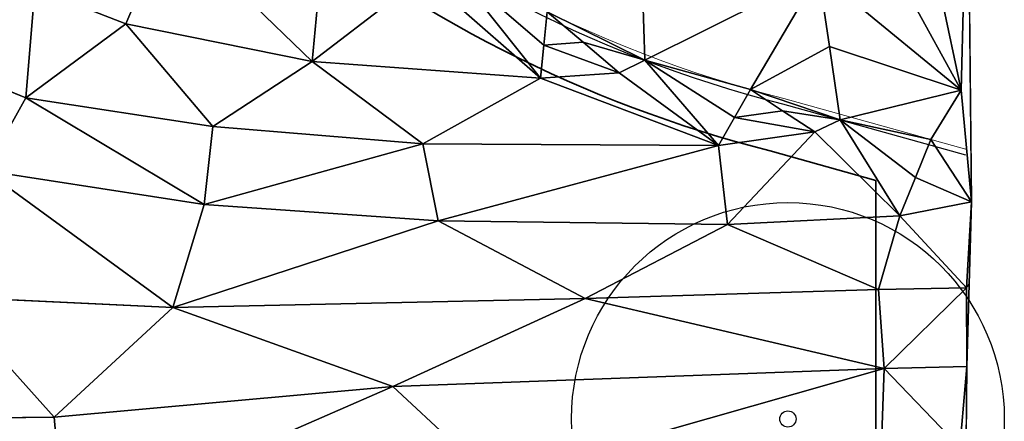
# Model space of a CAD drawing. Header units: feet. Extents: x 45583 to 45902, y 131989 to 132204.
# Tile 9 of 11: x 45809 to 45900, y 132096 to 132133. Entities that reach past the tile are written whole.
import ezdxf

# ---------------------------------------------------------------- set-up
doc = ezdxf.new("R2010")
doc.units = ezdxf.units.FT
doc.header["$MEASUREMENT"] = 0
for name, color, linetype, lineweight in [('C-Prop-E', 194, 'Continuous', 35), ('C-Road-Hscp-E', 224, 'Continuous', 18), ('C-Topo-Majr-E', 34, 'Continuous', 35), ('C-Topo-Minr-E', 94, 'Continuous', 25), ('L-Hscp-Bcrb-E', 134, 'Continuous', 25), ('L-Plnt-Tree-E', 65, 'Continuous', 25)]:
    doc.layers.add(name, color=color, linetype=linetype, lineweight=lineweight)
doc.layers.add('C-TINN', color=182, linetype='Continuous')
doc.layers.add('C-TINN-BNDY', color=110, linetype='Continuous')

# ---------------------------------------------------------------- blocks, each defined once
blk = doc.blocks.new('tree_large')
for radius in [20, 0.75]:
    blk.add_circle((0, 0), radius)

msp = doc.modelspace()

# ---------------------------------------------------------------- linework, layer by layer
at = {"layer": 'C-Prop-E'}
for points in [[(45872.513, 132122.653), (45872.779, 132122.579)], [(45878.218, 132121.062), (45888, 132118.333)], [(45888, 132000), (45888, 132118.333)]]:
    msp.add_lwpolyline(points, dxfattribs=at)
msp.add_arc((45907.235, 132235.589), 118.146, 204.81745, 255.78265, dxfattribs=at)
at = {"layer": 'C-Road-Hscp-E'}
msp.add_lwpolyline([(45879.504, 132125.894), (45896.406, 132121.179)], dxfattribs=at)
msp.add_arc((45907.235, 132235.589), 113.146, 201.04616, 255.81258, dxfattribs=at)
at = {"layer": 'C-TINN', "linetype": 'Continuous'}
for p, q in [((45896.475, 132152.282, 937), (45895.9, 132126.677, 937)), ((45895.9, 132126.677, 937), (45896.475, 132152.282, 937)), ((45896.831, 132116.344, 937), (45896.475, 132152.282, 937)), ((45895.9, 132126.677, 937), (45891.314, 132148.035, 938)), ((45891.314, 132148.035, 938), (45895.9, 132126.677, 937)), ((45818.672, 132132.784, 939), (45822.648, 132142.165, 940)), ((45822.648, 132142.165, 940), (45818.672, 132132.784, 939)), ((45835.892, 132129.317, 939), (45822.648, 132142.165, 940)), ((45822.648, 132142.165, 940), (45835.892, 132129.317, 939)), ((45887.021, 132142.744, 937.952), (45895.9, 132126.677, 937)), ((45895.9, 132126.677, 937), (45887.021, 132142.744, 937.952)), ((45835.892, 132129.317, 939), (45836.703, 132138.062, 940)), ((45836.703, 132138.062, 940), (45835.892, 132129.317, 939)), ((45857.315, 132130.831, 939.024), (45848.779, 132138.13, 940)), ((45848.779, 132138.13, 940), (45857.004, 132127.764, 939)), ((45857.004, 132127.764, 939), (45848.779, 132138.13, 940)), ((45848.779, 132138.13, 940), (45857.315, 132130.831, 939.024)), ((45835.892, 132129.317, 939), (45846.199, 132137.226, 940)), ((45846.199, 132137.226, 940), (45835.892, 132129.317, 939)), ((45857.004, 132127.764, 939), (45846.199, 132137.226, 940)), ((45846.199, 132137.226, 940), (45857.004, 132127.764, 939)), ((45866.638, 132129.442, 939), (45882.728, 132137.453, 938)), ((45882.728, 132137.453, 938), (45866.638, 132129.442, 939)), ((45876.404, 132126.725, 938), (45882.728, 132137.453, 938)), ((45882.728, 132137.453, 938), (45876.404, 132126.725, 938)), ((45895.9, 132126.677, 937), (45882.728, 132137.453, 938)), ((45882.728, 132137.453, 938), (45883.715, 132130.689, 937.912)), ((45882.728, 132137.453, 938), (45895.9, 132126.677, 937)), ((45883.715, 132130.689, 937.912), (45882.728, 132137.453, 938)), ((45810.273, 132136.08, 939), (45809.445, 132125.969, 938)), ((45809.445, 132125.969, 938), (45810.273, 132136.08, 939)), ((45810.273, 132136.08, 939), (45818.672, 132132.784, 939)), ((45818.672, 132132.784, 939), (45810.273, 132136.08, 939)), ((45866.638, 132129.442, 939), (45866.445, 132136.28, 938.944)), ((45866.445, 132136.28, 938.944), (45866.638, 132129.442, 939)), ((45857.315, 132130.831, 939.024), (45857.625, 132133.899, 939)), ((45857.625, 132133.899, 939), (45857.315, 132130.831, 939.024)), ((45866.638, 132129.442, 939), (45857.625, 132133.899, 939)), ((45857.625, 132133.899, 939), (45860.947, 132131.09, 939.015)), ((45857.625, 132133.899, 939), (45866.638, 132129.442, 939)), ((45860.947, 132131.09, 939.015), (45857.625, 132133.899, 939)), ((45809.445, 132125.969, 938), (45818.672, 132132.784, 939)), ((45818.672, 132132.784, 939), (45809.445, 132125.969, 938)), ((45818.672, 132132.784, 939), (45835.892, 132129.317, 939)), ((45818.672, 132132.784, 939), (45826.716, 132123.297, 938)), ((45835.892, 132129.317, 939), (45818.672, 132132.784, 939)), ((45826.716, 132123.297, 938), (45818.672, 132132.784, 939)), ((45857.004, 132127.764, 939), (45857.315, 132130.831, 939.024)), ((45857.315, 132130.831, 939.024), (45857.004, 132127.764, 939)), ((45860.947, 132131.09, 939.015), (45857.315, 132130.831, 939.024)), ((45857.315, 132130.831, 939.024), (45860.947, 132131.09, 939.015)), ((45864.268, 132128.282, 939), (45857.315, 132130.831, 939.024)), ((45857.315, 132130.831, 939.024), (45864.268, 132128.282, 939)), ((45864.268, 132128.282, 939), (45860.947, 132131.09, 939.015)), ((45860.947, 132131.09, 939.015), (45864.268, 132128.282, 939)), ((45866.638, 132129.442, 939), (45860.947, 132131.09, 939.015)), ((45860.947, 132131.09, 939.015), (45866.638, 132129.442, 939)), ((45883.715, 132130.689, 937.912), (45876.404, 132126.725, 938)), ((45876.404, 132126.725, 938), (45883.715, 132130.689, 937.912)), ((45884.701, 132123.925, 938), (45883.715, 132130.689, 937.912)), ((45883.715, 132130.689, 937.912), (45884.701, 132123.925, 938)), ((45895.9, 132126.677, 937), (45883.715, 132130.689, 937.912)), ((45883.715, 132130.689, 937.912), (45895.9, 132126.677, 937)), ((45864.268, 132128.282, 939), (45866.638, 132129.442, 939)), ((45866.638, 132129.442, 939), (45864.268, 132128.282, 939)), ((45873.456, 132121.564, 938), (45866.638, 132129.442, 939)), ((45874.93, 132124.144, 938.025), (45866.638, 132129.442, 939)), ((45866.638, 132129.442, 939), (45873.456, 132121.564, 938)), ((45866.638, 132129.442, 939), (45876.404, 132126.725, 938)), ((45876.404, 132126.725, 938), (45866.638, 132129.442, 939)), ((45866.638, 132129.442, 939), (45874.93, 132124.144, 938.025)), ((45801.815, 132129.052, 938), (45809.445, 132125.969, 938)), ((45809.445, 132125.969, 938), (45801.815, 132129.052, 938)), ((45826.716, 132123.297, 938), (45835.892, 132129.317, 939)), ((45835.892, 132129.317, 939), (45826.716, 132123.297, 938)), ((45835.892, 132129.317, 939), (45846.136, 132121.695, 938)), ((45857.004, 132127.764, 939), (45835.892, 132129.317, 939)), ((45846.136, 132121.695, 938), (45835.892, 132129.317, 939)), ((45835.892, 132129.317, 939), (45857.004, 132127.764, 939)), ((45846.136, 132121.695, 938), (45857.004, 132127.764, 939)), ((45857.004, 132127.764, 939), (45846.136, 132121.695, 938)), ((45857.004, 132127.764, 939), (45864.268, 132128.282, 939)), ((45864.268, 132128.282, 939), (45857.004, 132127.764, 939)), ((45857.004, 132127.764, 939), (45873.456, 132121.564, 938)), ((45873.456, 132121.564, 938), (45857.004, 132127.764, 939)), ((45873.456, 132121.564, 938), (45864.268, 132128.282, 939)), ((45864.268, 132128.282, 939), (45873.456, 132121.564, 938)), ((45874.93, 132124.144, 938.025), (45876.404, 132126.725, 938)), ((45876.404, 132126.725, 938), (45874.93, 132124.144, 938.025)), ((45884.701, 132123.925, 938), (45876.404, 132126.725, 938)), ((45876.404, 132126.725, 938), (45879.376, 132124.767, 938.014)), ((45876.404, 132126.725, 938), (45884.701, 132123.925, 938)), ((45879.376, 132124.767, 938.014), (45876.404, 132126.725, 938)), ((45884.701, 132123.925, 938), (45895.9, 132126.677, 937)), ((45895.9, 132126.677, 937), (45884.701, 132123.925, 938)), ((45893.09, 132122.104, 937), (45895.9, 132126.677, 937)), ((45895.9, 132126.677, 937), (45893.09, 132122.104, 937)), ((45896.831, 132116.344, 937), (45895.9, 132126.677, 937)), ((45895.9, 132126.677, 937), (45896.831, 132116.344, 937)), ((45805.675, 132119.244, 937), (45809.445, 132125.969, 938)), ((45809.445, 132125.969, 938), (45805.675, 132119.244, 937)), ((45809.445, 132125.969, 938), (45826.716, 132123.297, 938)), ((45809.445, 132125.969, 938), (45825.914, 132116.11, 937)), ((45826.716, 132123.297, 938), (45809.445, 132125.969, 938)), ((45825.914, 132116.11, 937), (45809.445, 132125.969, 938)), ((45873.456, 132121.564, 938), (45874.93, 132124.144, 938.025)), ((45874.93, 132124.144, 938.025), (45873.456, 132121.564, 938)), ((45879.376, 132124.767, 938.014), (45874.93, 132124.144, 938.025)), ((45874.93, 132124.144, 938.025), (45879.376, 132124.767, 938.014)), ((45882.349, 132122.81, 938), (45874.93, 132124.144, 938.025)), ((45874.93, 132124.144, 938.025), (45882.349, 132122.81, 938)), ((45882.349, 132122.81, 938), (45879.376, 132124.767, 938.014)), ((45879.376, 132124.767, 938.014), (45882.349, 132122.81, 938)), ((45884.701, 132123.925, 938), (45879.376, 132124.767, 938.014)), ((45879.376, 132124.767, 938.014), (45884.701, 132123.925, 938)), ((45825.914, 132116.11, 937), (45826.716, 132123.297, 938)), ((45826.716, 132123.297, 938), (45825.914, 132116.11, 937)), ((45826.716, 132123.297, 938), (45846.136, 132121.695, 938)), ((45846.136, 132121.695, 938), (45826.716, 132123.297, 938)), ((45882.349, 132122.81, 938), (45884.701, 132123.925, 938)), ((45884.701, 132123.925, 938), (45882.349, 132122.81, 938)), ((45890.207, 132115.068, 937), (45884.701, 132123.925, 938)), ((45891.649, 132118.586, 937.058), (45884.701, 132123.925, 938)), ((45884.701, 132123.925, 938), (45890.207, 132115.068, 937)), ((45884.701, 132123.925, 938), (45893.09, 132122.104, 937)), ((45893.09, 132122.104, 937), (45884.701, 132123.925, 938)), ((45884.701, 132123.925, 938), (45891.649, 132118.586, 937.058)), ((45873.456, 132121.564, 938), (45882.349, 132122.81, 938)), ((45882.349, 132122.81, 938), (45873.456, 132121.564, 938)), ((45874.288, 132114.255, 937), (45882.349, 132122.81, 938)), ((45882.349, 132122.81, 938), (45874.288, 132114.255, 937)), ((45882.349, 132122.81, 938), (45890.207, 132115.068, 937)), ((45890.207, 132115.068, 937), (45882.349, 132122.81, 938)), ((45825.914, 132116.11, 937), (45846.136, 132121.695, 938)), ((45846.136, 132121.695, 938), (45825.914, 132116.11, 937)), ((45846.136, 132121.695, 938), (45873.456, 132121.564, 938)), ((45873.456, 132121.564, 938), (45846.136, 132121.695, 938)), ((45846.136, 132121.695, 938), (45847.55, 132114.601, 937)), ((45847.55, 132114.601, 937), (45846.136, 132121.695, 938)), ((45847.55, 132114.601, 937), (45873.456, 132121.564, 938)), ((45873.456, 132121.564, 938), (45847.55, 132114.601, 937)), ((45873.456, 132121.564, 938), (45874.288, 132114.255, 937)), ((45874.288, 132114.255, 937), (45873.456, 132121.564, 938)), ((45891.649, 132118.586, 937.058), (45893.09, 132122.104, 937)), ((45893.09, 132122.104, 937), (45891.649, 132118.586, 937.058)), ((45896.831, 132116.344, 937), (45893.09, 132122.104, 937)), ((45893.09, 132122.104, 937), (45896.831, 132116.344, 937)), ((45805.675, 132119.244, 937), (45825.914, 132116.11, 937)), ((45805.675, 132119.244, 937), (45823.026, 132106.586, 936)), ((45825.914, 132116.11, 937), (45805.675, 132119.244, 937)), ((45823.026, 132106.586, 936), (45805.675, 132119.244, 937)), ((45890.207, 132115.068, 937), (45891.649, 132118.586, 937.058)), ((45891.649, 132118.586, 937.058), (45890.207, 132115.068, 937)), ((45896.831, 132116.344, 937), (45891.649, 132118.586, 937.058)), ((45891.649, 132118.586, 937.058), (45896.831, 132116.344, 937)), ((45823.026, 132106.586, 936), (45825.914, 132116.11, 937)), ((45825.914, 132116.11, 937), (45823.026, 132106.586, 936)), ((45825.914, 132116.11, 937), (45847.55, 132114.601, 937)), ((45847.55, 132114.601, 937), (45825.914, 132116.11, 937)), ((45890.207, 132115.068, 937), (45896.831, 132116.344, 937)), ((45896.831, 132116.344, 937), (45890.207, 132115.068, 937)), ((45896.831, 132116.344, 937), (45896.393, 132108.415, 936)), ((45896.393, 132108.415, 936), (45896.831, 132116.344, 937)), ((45896.42, 132101.121, 935), (45896.831, 132116.344, 937)), ((45874.288, 132114.255, 937), (45890.207, 132115.068, 937)), ((45890.207, 132115.068, 937), (45874.288, 132114.255, 937)), ((45888.244, 132108.249, 936), (45890.207, 132115.068, 937)), ((45890.207, 132115.068, 937), (45888.244, 132108.249, 936)), ((45890.207, 132115.068, 937), (45896.393, 132108.415, 936)), ((45896.393, 132108.415, 936), (45890.207, 132115.068, 937)), ((45823.026, 132106.586, 936), (45847.55, 132114.601, 937)), ((45847.55, 132114.601, 937), (45823.026, 132106.586, 936)), ((45847.55, 132114.601, 937), (45874.288, 132114.255, 937)), ((45861.137, 132107.419, 936), (45847.55, 132114.601, 937)), ((45847.55, 132114.601, 937), (45861.137, 132107.419, 936)), ((45874.288, 132114.255, 937), (45847.55, 132114.601, 937)), ((45861.137, 132107.419, 936), (45874.288, 132114.255, 937)), ((45874.288, 132114.255, 937), (45861.137, 132107.419, 936)), ((45888.244, 132108.249, 936), (45874.288, 132114.255, 937)), ((45874.288, 132114.255, 937), (45888.244, 132108.249, 936)), ((45812.059, 132096.453, 935), (45802.055, 132107.575, 936)), ((45823.026, 132106.586, 936), (45802.055, 132107.575, 936)), ((45802.055, 132107.575, 936), (45812.059, 132096.453, 935)), ((45802.055, 132107.575, 936), (45823.026, 132106.586, 936)), ((45888.244, 132108.249, 936), (45861.137, 132107.419, 936)), ((45861.137, 132107.419, 936), (45888.244, 132108.249, 936)), ((45896.393, 132108.415, 936), (45888.244, 132108.249, 936)), ((45888.244, 132108.249, 936), (45896.393, 132108.415, 936)), ((45888.77, 132100.955, 935), (45888.244, 132108.249, 936)), ((45888.244, 132108.249, 936), (45888.77, 132100.955, 935)), ((45896.393, 132108.415, 936), (45888.77, 132100.955, 935)), ((45888.77, 132100.955, 935), (45896.393, 132108.415, 936)), ((45896.42, 132101.121, 935), (45896.393, 132108.415, 936)), ((45896.393, 132108.415, 936), (45896.42, 132101.121, 935)), ((45861.137, 132107.419, 936), (45823.026, 132106.586, 936)), ((45823.026, 132106.586, 936), (45861.137, 132107.419, 936)), ((45861.137, 132107.419, 936), (45843.352, 132099.28, 935)), ((45843.352, 132099.28, 935), (45861.137, 132107.419, 936)), ((45861.137, 132107.419, 936), (45888.77, 132100.955, 935)), ((45888.77, 132100.955, 935), (45861.137, 132107.419, 936)), ((45823.026, 132106.586, 936), (45812.059, 132096.453, 935)), ((45812.059, 132096.453, 935), (45823.026, 132106.586, 936)), ((45823.026, 132106.586, 936), (45843.352, 132099.28, 935)), ((45843.352, 132099.28, 935), (45823.026, 132106.586, 936)), ((45888.77, 132100.955, 935), (45843.352, 132099.28, 935)), ((45843.352, 132099.28, 935), (45888.77, 132100.955, 935)), ((45888.77, 132100.955, 935), (45852.614, 132090.68, 934)), ((45852.614, 132090.68, 934), (45888.77, 132100.955, 935)), ((45888.77, 132100.955, 935), (45888.501, 132093.164, 934)), ((45888.501, 132093.164, 934), (45888.77, 132100.955, 935)), ((45896.42, 132101.121, 935), (45888.77, 132100.955, 935)), ((45888.77, 132100.955, 935), (45896.42, 132101.121, 935)), ((45888.77, 132100.955, 935), (45895.77, 132093.659, 934)), ((45895.77, 132093.659, 934), (45888.77, 132100.955, 935)), ((45896.42, 132101.121, 935), (45895.77, 132093.659, 934)), ((45895.77, 132093.659, 934), (45896.42, 132101.121, 935)), ((45896.278, 132088.095, 933), (45896.42, 132101.121, 935)), ((45843.352, 132099.28, 935), (45812.059, 132096.453, 935)), ((45812.059, 132096.453, 935), (45843.352, 132099.28, 935)), ((45843.352, 132099.28, 935), (45812.943, 132086.054, 934)), ((45812.943, 132086.054, 934), (45843.352, 132099.28, 935)), ((45843.352, 132099.28, 935), (45852.614, 132090.68, 934)), ((45852.614, 132090.68, 934), (45843.352, 132099.28, 935)), ((45812.059, 132096.453, 935), (45797.411, 132096.287, 935)), ((45797.411, 132096.287, 935), (45812.059, 132096.453, 935)), ((45812.059, 132096.453, 935), (45812.943, 132086.054, 934)), ((45812.943, 132086.054, 934), (45812.059, 132096.453, 935))]:
    msp.add_line(p, q, dxfattribs=at)
at = {"layer": 'C-TINN-BNDY', "linetype": 'Continuous'}
msp.add_polyline3d([(45732.203, 132194.916, 933), (45782.659, 132195.018, 937), (45788.298, 132195.025, 938), (45794.364, 132195.14, 939), (45810.83, 132195.199, 940), (45839.749, 132195.558, 940), (45845.602, 132195.185, 941), (45853.818, 132194.768, 942), (45870.342, 132194.672, 944), (45877.163, 132195.055, 945), (45889.845, 132195.055, 946), (45896.858, 132192.753, 946), (45897.338, 132179.705, 943), (45896.581, 132158.908, 938), (45896.475, 132152.282, 937), (45896.831, 132116.344, 937), (45896.42, 132101.121, 935), (45896.278, 132088.095, 933)], dxfattribs=at)
at = {"layer": 'C-Topo-Majr-E', "elevation": 935}
msp.add_lwpolyline([(45896.42, 132101.121), (45888.77, 132100.955), (45843.352, 132099.28), (45812.059, 132096.453), (45797.411, 132096.287), (45782.943, 132099.609), (45773.796, 132105.92), (45770.803, 132115.719), (45772.288, 132136.355), (45773.949, 132157.501), (45772.785, 132168.131), (45767.962, 132182.081), (45763.633, 132192.916)], dxfattribs=at)
at = {"layer": 'C-Topo-Minr-E', "linetype": 'Continuous'}
for points, elevation in [([(45770.045, 132194.992), (45770.498, 132194.699), (45773.146, 132193.967), (45773.777, 132192.916), (45776.438, 132180.46), (45779.598, 132167.319), (45779.931, 132158.019), (45780.428, 132142.536), (45782.092, 132123.711), (45785.917, 132115.241), (45792.569, 132110.093), (45802.055, 132107.575), (45823.026, 132106.586), (45861.137, 132107.419), (45888.244, 132108.249), (45896.393, 132108.415), (45896.626, 132108.733)], 936), ([(45801.815, 132129.052), (45809.445, 132125.969), (45826.716, 132123.297), (45846.136, 132121.695), (45873.456, 132121.564), (45882.349, 132122.81), (45884.701, 132123.925), (45876.404, 132126.725), (45882.728, 132137.453), (45882.853, 132149.842), (45891.314, 132148.035), (45890.578, 132149.882), (45887.02, 132153.124), (45879.094, 132158.002), (45877.698, 132159.844), (45878.623, 132160.854), (45883.491, 132160.637), (45893.504, 132159.146), (45896.581, 132158.908)], 938)]:
    msp.add_lwpolyline(points, dxfattribs=dict(at, elevation=elevation))
at = {"layer": 'C-Topo-Minr-E'}
for points, elevation in [([(45782.659, 132195.018), (45783.24, 132186.43), (45785.447, 132167.146), (45785.561, 132155.512), (45786.723, 132141.102), (45790.325, 132129.365), (45796.256, 132123.318), (45805.675, 132119.244), (45825.914, 132116.11), (45847.55, 132114.601), (45874.288, 132114.255), (45890.207, 132115.068), (45896.831, 132116.344)], 937), ([(45788.298, 132195.025), (45788.566, 132188.61), (45790.439, 132170.432), (45791.51, 132154.636), (45793.382, 132142.577), (45796.461, 132133.755), (45801.815, 132129.052), (45809.445, 132125.969), (45826.716, 132123.297), (45846.136, 132121.695), (45873.456, 132121.564), (45882.349, 132122.81), (45884.701, 132123.925)], 938), ([(45794.364, 132195.14), (45794.71, 132189.7), (45796.872, 132166.525), (45798.34, 132156.74), (45801.453, 132146.184), (45805.258, 132140.053), (45810.273, 132136.08), (45818.672, 132132.784), (45835.892, 132129.317), (45857.004, 132127.764), (45864.268, 132128.282), (45866.638, 132129.442)], 939), ([(45773.777, 132192.916), (45776.438, 132180.46), (45779.598, 132167.319), (45779.931, 132158.019), (45780.428, 132142.536), (45782.092, 132123.711), (45785.917, 132115.241), (45792.569, 132110.093), (45802.055, 132107.575), (45823.026, 132106.586), (45861.137, 132107.419), (45888.244, 132108.249), (45896.393, 132108.415)], 936), ([(45876.404, 132126.725), (45882.728, 132137.453), (45882.853, 132149.842)], 938), ([(45893.09, 132122.104), (45895.9, 132126.677)], 937)]:
    msp.add_lwpolyline(points, dxfattribs=dict(at, elevation=elevation))
at = {"layer": 'L-Hscp-Bcrb-E'}
msp.add_lwpolyline([(45879.369, 132125.413), (45896.272, 132120.698)], dxfattribs=at)
msp.add_arc((45907.235, 132235.589), 113.646, 201.04616, 255.81258, dxfattribs=at)

# ---------------------------------------------------------------- block references
at = {"layer": 'L-Plnt-Tree-E'}
msp.add_blockref('tree_large', (45879.872, 132096.281), dxfattribs=at)

doc.saveas('drawing.dxf')
